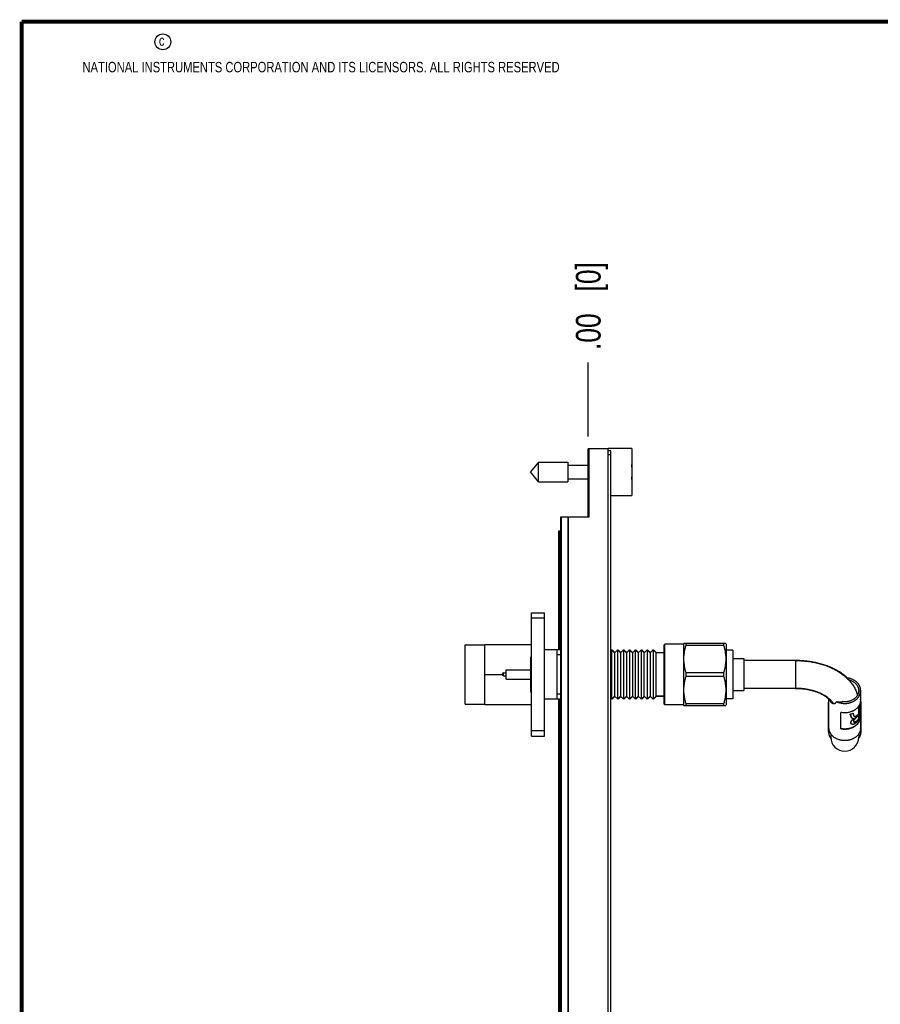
# Model space of a CAD drawing. Header units: inches. Extents: x 0.2 to 16.8, y 0.2 to 10.8.
# Tile 2 of 12: x 0.2 to 4.6, y 5.8 to 10.8. Entities that reach past the tile are written whole.
import ezdxf

# ---------------------------------------------------------------- set-up
doc = ezdxf.new("R2010")
doc.units = ezdxf.units.IN
doc.header["$LTSCALE"] = 0.935
doc.header["$MEASUREMENT"] = 0
doc.layers.get('0').update_dxf_attribs({"linetype": 'CONTINUOUS'})
doc.layers.add('DIMENSIONS', color=7, linetype='CONTINUOUS')
doc.styles.get("Standard").update_dxf_attribs({"font": 'txt', "width": 0.8})
doc.dimstyles.new('DIMSTYLE_1', dxfattribs={"dimtxt": 0.125, "dimasz": 0.18, "dimexe": 0.125, "dimexo": 0.0625, "dimgap": 0.09, "dimtad": 0, "dimtih": 1, "dimtoh": 1, "dimzin": 4, "dimdsep": 46, "dimtxsty": 'STANDARD', "dimblk": '_FILLED', "dimblk1": '_FILLED', "dimblk2": '_FILLED', "dimcen": 0.09, "dimadec": 0, "dimazin": 0, "dimtp": 0.01, "dimtm": 0.01, "dimtfac": 1, "dimtofl": 0, "dimtmove": 0, "dimatfit": 3, "dimldrblk": '_FILLED', "dimfxl": 1, "dimtolj": 1, "dimtzin": 4, "dimarcsym": 0})

# ---------------------------------------------------------------- blocks, each defined once
blk = doc.blocks.new('*D12')
at = {"layer": 'DIMENSIONS', "color": 2, "linetype": 'CONTINUOUS'}
blk.add_line((3.1233, 8.6552), (3.1233, 9.0307), dxfattribs=at)
at = {"layer": 'DIMENSIONS', "color": 2, "linetype": 'CONTINUOUS', "insert": (3.0608, 9.0932), "char_height": 0.125, "width": 0.725, "attachment_point": 1, "rotation": 90, "line_spacing_factor": 0.9}
blk.add_mtext('.00{\\Ftxt.shx;\\W1.000000;\\H0.125000; }[0]', dxfattribs=at)
blk = doc.blocks.new('_FILLED')
at = {"color": 0, "linetype": 'BYBLOCK'}
blk.add_solid([(0, 0), (-1, 0.174), (-1, -0.174)], dxfattribs=at)

msp = doc.modelspace()

# ---------------------------------------------------------------- linework, layer by layer
at = {"color": 7, "linetype": 'CONTINUOUS'}
for p, q in [((3.1233, 8.2467), (3.1233, 8.5927)), ((3.2233, 8.5927), (3.1233, 8.5927)), ((3.1283, 8.2467), (3.1283, 8.5927)), ((3.2233, 4.1508), (3.2233, 8.5932)), ((3.3433, 8.5932), (3.2233, 8.5932)), ((3.3433, 8.5932), (3.3433, 8.3562)), ((3.2383, 8.5827), (3.2233, 8.5827)), ((3.2383, 4.4608), (3.2383, 8.5827)), ((2.8715, 8.5239), (2.8302, 8.4747)), ((2.8715, 8.4255), (2.8715, 8.5239)), ((2.8715, 8.5239), (3.0196, 8.5239)), ((3.0196, 8.5239), (3.0196, 8.4255)), ((3.0196, 8.5097), (3.1233, 8.5097)), ((2.8715, 8.4255), (2.8302, 8.4747)), ((3.0196, 8.4397), (3.1233, 8.4397)), ((3.3433, 8.4885), (3.3454, 8.4885)), ((3.3454, 8.4609), (3.3433, 8.4609)), ((2.8715, 8.4255), (3.0196, 8.4255)), ((3.2383, 8.3562), (3.3433, 8.3562)), ((2.9833, 4.1567), (2.9833, 8.2467)), ((2.9833, 8.2467), (3.1283, 8.2467)), ((2.9743, 7.5726), (2.9743, 8.1767)), ((2.9743, 8.1767), (2.9833, 8.1767)), ((2.8357, 7.1352), (2.8357, 7.7602)), ((2.8357, 7.7602), (2.9007, 7.7602)), ((2.9007, 7.1352), (2.9007, 7.7602)), ((2.8357, 7.7341), (2.9007, 7.7341)), ((2.4983, 7.2976), (2.4983, 7.5976)), ((2.4983, 7.5976), (2.5983, 7.5976)), ((2.5983, 7.2961), (2.5983, 7.5992)), ((2.5983, 7.5992), (2.8357, 7.5992)), ((3.5077, 7.5981), (3.5117, 7.602)), ((3.5077, 7.2973), (3.5077, 7.5981)), ((3.5117, 7.2933), (3.5117, 7.602)), ((3.6062, 7.602), (3.5117, 7.602)), ((3.6062, 7.602), (3.608, 7.6051)), ((3.6062, 7.602), (3.6062, 7.2933)), ((3.8204, 7.6051), (3.608, 7.6051)), ((3.6194, 7.5967), (3.6194, 7.6051)), ((3.6194, 7.5967), (3.8091, 7.5967)), ((3.8091, 7.6051), (3.8091, 7.5967)), ((3.8227, 7.6012), (3.8204, 7.6051)), ((3.8227, 7.6012), (3.8227, 7.2941)), ((2.9632, 7.5727), (2.9007, 7.5727)), ((2.9632, 7.5727), (2.9632, 7.3227)), ((2.9833, 7.5726), (2.9632, 7.5726)), ((2.9833, 7.5477), (2.9632, 7.5477)), ((3.2407, 7.5717), (3.2383, 7.5693)), ((3.2417, 7.5724), (3.2417, 7.3229)), ((3.2427, 7.5717), (3.2567, 7.5577)), ((3.243, 7.5713), (3.2443, 7.5726)), ((3.2443, 7.57), (3.2443, 7.5726)), ((3.258, 7.5589), (3.2443, 7.5726)), ((3.2707, 7.5717), (3.2567, 7.5577)), ((3.2567, 7.5577), (3.2567, 7.3377)), ((3.2717, 7.5724), (3.2717, 7.3229)), ((3.2727, 7.5717), (3.2867, 7.5577)), ((3.273, 7.5713), (3.2743, 7.5726)), ((3.2743, 7.57), (3.2743, 7.5726)), ((3.288, 7.5589), (3.2743, 7.5726)), ((3.3007, 7.5717), (3.2867, 7.5577)), ((3.2867, 7.5577), (3.2867, 7.3377)), ((3.3017, 7.5724), (3.3017, 7.3229)), ((3.3027, 7.5717), (3.3167, 7.5577)), ((3.303, 7.5713), (3.3043, 7.5726)), ((3.3043, 7.57), (3.3043, 7.5726)), ((3.318, 7.5589), (3.3043, 7.5726)), ((3.3307, 7.5717), (3.3167, 7.5577)), ((3.3167, 7.5577), (3.3167, 7.3377)), ((3.3317, 7.5724), (3.3317, 7.3229)), ((3.3327, 7.5717), (3.3467, 7.5577)), ((3.333, 7.5713), (3.3343, 7.5726)), ((3.3343, 7.57), (3.3343, 7.5726)), ((3.348, 7.5589), (3.3343, 7.5726)), ((3.3607, 7.5717), (3.3467, 7.5577)), ((3.3467, 7.5577), (3.3467, 7.3377)), ((3.3617, 7.5724), (3.3617, 7.3229)), ((3.3627, 7.5717), (3.3767, 7.5577)), ((3.363, 7.5713), (3.3643, 7.5726)), ((3.3643, 7.57), (3.3643, 7.5726)), ((3.378, 7.5589), (3.3643, 7.5726)), ((3.3907, 7.5717), (3.3767, 7.5577)), ((3.3767, 7.5577), (3.3767, 7.3377)), ((3.3917, 7.5724), (3.3917, 7.3229)), ((3.3927, 7.5717), (3.4067, 7.5577)), ((3.393, 7.5713), (3.3943, 7.5726)), ((3.3943, 7.57), (3.3943, 7.5726)), ((3.408, 7.5589), (3.3943, 7.5726)), ((3.4207, 7.5717), (3.4067, 7.5577)), ((3.4067, 7.3377), (3.4067, 7.5577)), ((3.4217, 7.5724), (3.4217, 7.3229)), ((3.4227, 7.5717), (3.4367, 7.5577)), ((3.423, 7.5713), (3.4243, 7.5726)), ((3.4243, 7.57), (3.4243, 7.5726)), ((3.438, 7.5589), (3.4243, 7.5726)), ((3.4507, 7.5717), (3.4367, 7.5577)), ((3.4367, 7.5577), (3.4367, 7.3377)), ((3.4517, 7.5724), (3.4517, 7.3229)), ((3.4527, 7.5717), (3.4667, 7.5577)), ((3.453, 7.5713), (3.4543, 7.5726)), ((3.4543, 7.57), (3.4543, 7.5726)), ((3.4693, 7.5577), (3.4543, 7.5726)), ((3.4667, 7.3377), (3.4667, 7.5577)), ((3.5067, 7.5577), (3.4667, 7.5577)), ((3.5067, 7.5577), (3.5067, 7.3377)), ((3.5067, 7.5576), (3.5077, 7.5576)), ((3.857, 7.5717), (3.8227, 7.5717)), ((3.857, 7.5717), (3.857, 7.3236)), ((2.8312, 7.3577), (2.8312, 7.5377)), ((2.8357, 7.5377), (2.8312, 7.5377)), ((3.857, 7.5284), (3.9121, 7.5284)), ((3.9121, 7.5284), (3.9121, 7.367)), ((4.1739, 7.5182), (3.9121, 7.5182)), ((4.1739, 7.5182), (4.1739, 7.5182)), ((4.1852, 7.518), (4.185, 7.518)), ((2.5983, 7.4476), (2.6882, 7.4476)), ((2.6882, 7.4452), (2.6882, 7.4502)), ((2.6932, 7.4552), (2.7062, 7.4552)), ((2.7062, 7.4237), (2.7062, 7.4717)), ((2.7062, 7.4717), (2.8312, 7.4717)), ((3.6194, 7.4392), (3.6194, 7.4561)), ((3.8091, 7.4561), (3.6194, 7.4561)), ((3.8091, 7.4561), (3.8091, 7.4392)), ((2.6932, 7.4402), (2.7062, 7.4402)), ((2.7062, 7.4237), (2.8312, 7.4237)), ((3.6194, 7.4392), (3.8091, 7.4392)), ((2.8357, 7.3577), (2.8312, 7.3577)), ((2.9833, 7.3477), (2.9632, 7.3477)), ((3.857, 7.367), (3.9121, 7.367)), ((4.1739, 7.3772), (3.9121, 7.3772)), ((4.1739, 7.3772), (4.1739, 7.3772)), ((4.5044, 7.3181), (4.5044, 7.3658)), ((2.4983, 7.2976), (2.5983, 7.2976)), ((2.5983, 7.2961), (2.8357, 7.2961)), ((2.9632, 7.3227), (2.9007, 7.3227)), ((2.9833, 7.3226), (2.9007, 7.3226)), ((2.9743, 5.5985), (2.9743, 7.3226)), ((3.2407, 7.3237), (3.2383, 7.326)), ((3.2407, 7.3237), (3.2417, 7.3229)), ((3.2427, 7.3237), (3.2567, 7.3377)), ((3.243, 7.3239), (3.2443, 7.3226)), ((3.258, 7.3363), (3.2443, 7.3226)), ((3.2443, 7.3226), (3.2443, 7.3253)), ((3.2707, 7.3237), (3.2567, 7.3377)), ((3.2707, 7.3237), (3.2717, 7.3229)), ((3.2727, 7.3237), (3.2867, 7.3377)), ((3.273, 7.3239), (3.2743, 7.3226)), ((3.288, 7.3363), (3.2743, 7.3226)), ((3.2743, 7.3226), (3.2743, 7.3253)), ((3.3007, 7.3237), (3.2867, 7.3377)), ((3.3007, 7.3237), (3.3017, 7.3229)), ((3.3027, 7.3237), (3.3167, 7.3377)), ((3.303, 7.3239), (3.3043, 7.3226)), ((3.318, 7.3363), (3.3043, 7.3226)), ((3.3043, 7.3226), (3.3043, 7.3253)), ((3.3307, 7.3237), (3.3167, 7.3377)), ((3.3307, 7.3237), (3.3317, 7.3229)), ((3.3327, 7.3237), (3.3467, 7.3377)), ((3.333, 7.3239), (3.3343, 7.3226)), ((3.348, 7.3363), (3.3343, 7.3226)), ((3.3343, 7.3226), (3.3343, 7.3253)), ((3.3607, 7.3237), (3.3467, 7.3377)), ((3.3607, 7.3237), (3.3617, 7.3229)), ((3.3627, 7.3237), (3.3767, 7.3377)), ((3.363, 7.3239), (3.3643, 7.3226)), ((3.378, 7.3363), (3.3643, 7.3226)), ((3.3643, 7.3226), (3.3643, 7.3253)), ((3.3907, 7.3237), (3.3767, 7.3377)), ((3.3907, 7.3237), (3.3917, 7.3229)), ((3.3927, 7.3237), (3.4067, 7.3377)), ((3.393, 7.3239), (3.3943, 7.3226)), ((3.408, 7.3363), (3.3943, 7.3226)), ((3.3943, 7.3226), (3.3943, 7.3253)), ((3.4207, 7.3237), (3.4067, 7.3377)), ((3.4207, 7.3237), (3.4217, 7.3229)), ((3.4227, 7.3237), (3.4367, 7.3377)), ((3.423, 7.3239), (3.4243, 7.3226)), ((3.438, 7.3363), (3.4243, 7.3226)), ((3.4243, 7.3226), (3.4243, 7.3253)), ((3.4507, 7.3237), (3.4367, 7.3377)), ((3.4507, 7.3237), (3.4517, 7.3229)), ((3.4527, 7.3237), (3.4667, 7.3377)), ((3.453, 7.3239), (3.4543, 7.3226)), ((3.4693, 7.3376), (3.4543, 7.3226)), ((3.4543, 7.3226), (3.4543, 7.3253)), ((3.5067, 7.3377), (3.4667, 7.3377)), ((3.4693, 7.3376), (3.4693, 7.3377)), ((3.4693, 7.3376), (3.5077, 7.3376)), ((3.5077, 7.2973), (3.5117, 7.2933)), ((3.6062, 7.2933), (3.5117, 7.2933)), ((3.6062, 7.2933), (3.608, 7.2902)), ((3.6194, 7.2902), (3.6194, 7.2986)), ((3.8091, 7.2986), (3.6194, 7.2986)), ((3.8091, 7.2986), (3.8091, 7.2902)), ((3.8227, 7.2941), (3.8204, 7.2902)), ((3.857, 7.3236), (3.8227, 7.3236)), ((4.3414, 7.158), (4.3414, 7.3072)), ((4.3434, 7.1772), (4.3434, 7.321)), ((4.5039, 7.2356), (4.5039, 7.3111)), ((4.5064, 7.158), (4.5064, 7.3072)), ((3.608, 7.2902), (3.8204, 7.2902)), ((4.4042, 7.1725), (4.4042, 7.255)), ((4.4511, 7.2457), (4.4507, 7.246)), ((4.465, 7.2515), (4.4654, 7.2512)), ((4.4951, 7.2508), (4.4951, 7.2774)), ((4.4951, 7.2774), (4.4955, 7.2772)), ((4.4951, 7.2508), (4.4955, 7.2505)), ((4.4952, 7.2255), (4.4952, 7.2432)), ((4.4955, 7.2772), (4.4955, 7.2505)), ((4.4956, 7.2437), (4.4956, 7.2252)), ((4.5006, 7.2886), (4.501, 7.2882)), ((4.501, 7.2292), (4.501, 7.2882)), ((4.4952, 7.2255), (4.4956, 7.2252)), ((4.5044, 7.1772), (4.5044, 7.2356)), ((2.9007, 7.1612), (2.8357, 7.1612)), ((4.3534, 7.1459), (4.3534, 7.1293)), ((4.4944, 7.1458), (4.4944, 7.1293)), ((2.8357, 7.1352), (2.9007, 7.1352))]:
    msp.add_line(p, q, dxfattribs=at)
at = {"color": 9, "linetype": 'CONTINUOUS'}
for p, q in [((3.2233, 8.5627), (3.2383, 8.5627)), ((2.9868, 4.1567), (2.9868, 8.2467)), ((3.0188, 8.2467), (3.0188, 4.1567)), ((3.0233, 4.1567), (3.0233, 8.2467)), ((3.1283, 8.2622), (3.1233, 8.2622)), ((2.9781, 7.5726), (2.9781, 8.1767)), ((4.1739, 7.5182), (4.1739, 7.3772)), ((2.6932, 7.4402), (2.6932, 7.4552)), ((2.9781, 5.5985), (2.9781, 7.3226)), ((4.4829, 7.2105), (4.4825, 7.2107)), ((4.4857, 7.2385), (4.4853, 7.2388))]:
    msp.add_line(p, q, dxfattribs=at)
at = {"color": 7, "linetype": 'CONTINUOUS', "const_width": 0.02}
for points in [[(0.25, 10.7586), (0.25, 0.2586)], [(16.75, 10.7586), (0.25, 10.7586)]]:
    msp.add_lwpolyline(points, dxfattribs=at)
at = {"color": 2, "linetype": 'CONTINUOUS'}
msp.add_circle((0.9659, 10.6562), 0.0403, dxfattribs=at)
at = {"color": 7, "linetype": 'CONTINUOUS'}
for centre, radius, start, end in [((3.033, 8.4747), 0.3127, 2.5257, 7.0576), ((3.033, 8.4747), 0.3127, 352.9421, 357.4743), ((3.0537, 7.8356), 0.3235, 305.3204, 305.5378), ((3.4295, 7.8353), 0.3231, 234.462, 234.6797), ((3.0837, 7.8356), 0.3235, 305.3204, 305.5378), ((3.4595, 7.8353), 0.3231, 234.462, 234.6797), ((3.1137, 7.8356), 0.3235, 305.3204, 305.5378), ((3.4895, 7.8353), 0.3231, 234.462, 234.6797), ((3.1437, 7.8356), 0.3235, 305.3204, 305.5378), ((3.5195, 7.8353), 0.3231, 234.462, 234.6797), ((3.1737, 7.8356), 0.3235, 305.3204, 305.5378), ((3.5495, 7.8353), 0.3231, 234.462, 234.6797), ((3.2037, 7.8356), 0.3235, 305.3204, 305.5378), ((3.5795, 7.8353), 0.3231, 234.462, 234.6797), ((3.2337, 7.8356), 0.3235, 305.3204, 305.5378), ((3.6095, 7.8353), 0.3231, 234.462, 234.6797), ((3.2637, 7.8356), 0.3235, 305.3204, 305.5378), ((3.6395, 7.8353), 0.3231, 234.462, 234.6797), ((4.1739, 7.0078), 0.5104, 88.7489, 89.951), ((2.6932, 7.4502), 0.005, 90, 180), ((2.6932, 7.4452), 0.005, 180, 270), ((3.4437, 7.0401), 0.3476, 125.3227, 125.525), ((3.4737, 7.0401), 0.3476, 125.3227, 125.525), ((3.5037, 7.0401), 0.3476, 125.3227, 125.525), ((3.5337, 7.0401), 0.3476, 125.3227, 125.525), ((3.5637, 7.0401), 0.3476, 125.3227, 125.525), ((3.5937, 7.0401), 0.3476, 125.3227, 125.525), ((3.6237, 7.0401), 0.3476, 125.3227, 125.525), ((3.6537, 7.0401), 0.3476, 125.3227, 125.525), ((4.3978, 7.3072), 0.0564, 165.5737, 179.9697), ((4.369, 7.3178), 0.0174, 263.494, 267.6507), ((4.4499, 7.3072), 0.0564, 0.0356, 15.2344), ((4.426, 7.3323), 0.0897, 285.9406, 295.7869), ((4.4261, 7.3323), 0.0902, 286.0917, 295.8744), ((4.4517, 7.2356), 0.0527, 0.0045, 7.678), ((4.4619, 7.204), 0.00897, 229.1618, 232.3304), ((4.4674, 7.2351), 0.0117, 229.9249, 232.3072), ((4.471, 7.2109), 0.00426, 235.6356, 238.8327), ((4.4711, 7.2103), 0.00379, 230.1724, 232.324), ((4.4756, 7.2422), 0.00772, 228.042, 228.911), ((4.4756, 7.2423), 0.00781, 228.9138, 232.3233), ((4.3979, 7.158), 0.0565, 164.1771, 179.9601), ((4.4499, 7.158), 0.0565, 0.04, 15.8354), ((4.4239, 7.1292), 0.0705, 180, 360)]:
    msp.add_arc(centre, radius, start, end, dxfattribs=at)
for points, knots in [([(3.6194, 7.4561), (3.6185, 7.459), (3.6168, 7.4647), (3.6146, 7.4734), (3.6126, 7.4821), (3.611, 7.4909), (3.6096, 7.4998), (3.6087, 7.5086), (3.6081, 7.5175), (3.6079, 7.5264), (3.6081, 7.5353), (3.6087, 7.5442), (3.6096, 7.553), (3.611, 7.5619), (3.6126, 7.5707), (3.6146, 7.5794), (3.6168, 7.5881), (3.6185, 7.5938), (3.6194, 7.5967)], [0, 0, 0, 0, 0.06286, 0.125598, 0.188218, 0.250728, 0.31314, 0.375474, 0.437751, 0.5, 0.562249, 0.624526, 0.68686, 0.749272, 0.811782, 0.874402, 0.93714, 1, 1, 1, 1]), ([(3.8091, 7.5967), (3.8099, 7.5938), (3.8116, 7.5881), (3.8139, 7.5794), (3.8158, 7.5707), (3.8175, 7.5619), (3.8188, 7.553), (3.8197, 7.5442), (3.8203, 7.5353), (3.8205, 7.5264), (3.8203, 7.5175), (3.8197, 7.5086), (3.8188, 7.4998), (3.8175, 7.4909), (3.8158, 7.4821), (3.8139, 7.4734), (3.8116, 7.4647), (3.8099, 7.459), (3.8091, 7.4561)], [0, 0, 0, 0, 0.06286, 0.125598, 0.188218, 0.250728, 0.31314, 0.375474, 0.437751, 0.5, 0.562249, 0.624526, 0.68686, 0.749272, 0.811782, 0.874402, 0.93714, 1, 1, 1, 1]), ([(4.1739, 7.5182), (4.1784, 7.5182), (4.1873, 7.518), (4.2007, 7.5175), (4.214, 7.5166), (4.2272, 7.5153), (4.2404, 7.5137), (4.2534, 7.5117), (4.2664, 7.5094), (4.2791, 7.5067), (4.2917, 7.5036), (4.304, 7.5003), (4.3162, 7.4965), (4.3281, 7.4925), (4.3398, 7.488), (4.3511, 7.4833), (4.3622, 7.4782), (4.373, 7.4728), (4.3834, 7.4671), (4.3936, 7.461), (4.4033, 7.4546), (4.4127, 7.4479), (4.4217, 7.4409), (4.4302, 7.4335), (4.4384, 7.4258), (4.4461, 7.4178), (4.4533, 7.4095), (4.4601, 7.4009), (4.4663, 7.3919), (4.4719, 7.3827), (4.477, 7.3732), (4.4815, 7.3634), (4.4854, 7.3534), (4.4875, 7.3465), (4.4885, 7.3431)], [0, 0, 0, 0, 0.034822, 0.069608, 0.104324, 0.138936, 0.17341, 0.207715, 0.241819, 0.275694, 0.309314, 0.342655, 0.375695, 0.408418, 0.440807, 0.472853, 0.504547, 0.535886, 0.566871, 0.597506, 0.627801, 0.657768, 0.687424, 0.716788, 0.745883, 0.774735, 0.803371, 0.831818, 0.860104, 0.888256, 0.9163, 0.944259, 0.972153, 1, 1, 1, 1]), ([(4.2685, 7.5092), (4.2617, 7.5105), (4.248, 7.5128), (4.2273, 7.5155), (4.2063, 7.5173), (4.1923, 7.5179), (4.1852, 7.518)], [0, 0, 0, 0, 0.247197, 0.496673, 0.747822, 1, 1, 1, 1]), ([(4.4366, 7.43), (4.434, 7.4325), (4.4286, 7.4374), (4.4201, 7.4443), (4.4113, 7.451), (4.4021, 7.4573), (4.3925, 7.4633), (4.3826, 7.4691), (4.3724, 7.4745), (4.3619, 7.4796), (4.3511, 7.4844), (4.34, 7.4889), (4.3286, 7.4931), (4.317, 7.4969), (4.3052, 7.5005), (4.2931, 7.5037), (4.2809, 7.5066), (4.2726, 7.5084), (4.2685, 7.5092)], [0, 0, 0, 0, 0.05755, 0.115648, 0.174342, 0.233674, 0.293679, 0.354384, 0.415807, 0.477959, 0.540841, 0.604448, 0.668765, 0.733771, 0.799436, 0.865725, 0.932595, 1, 1, 1, 1]), ([(3.6194, 7.2986), (3.6185, 7.3015), (3.6168, 7.3072), (3.6146, 7.3159), (3.6126, 7.3247), (3.611, 7.3334), (3.6096, 7.3423), (3.6087, 7.3511), (3.6081, 7.36), (3.6079, 7.3689), (3.6081, 7.3778), (3.6087, 7.3867), (3.6096, 7.3956), (3.611, 7.4044), (3.6126, 7.4132), (3.6146, 7.4219), (3.6168, 7.4306), (3.6185, 7.4363), (3.6194, 7.4392)], [0, 0, 0, 0, 0.06286, 0.125598, 0.188218, 0.250728, 0.31314, 0.375474, 0.437751, 0.5, 0.562249, 0.624526, 0.68686, 0.749272, 0.811782, 0.874402, 0.93714, 1, 1, 1, 1]), ([(3.8091, 7.4392), (3.8099, 7.4363), (3.8116, 7.4306), (3.8139, 7.4219), (3.8158, 7.4132), (3.8175, 7.4044), (3.8188, 7.3956), (3.8197, 7.3867), (3.8203, 7.3778), (3.8205, 7.3689), (3.8203, 7.36), (3.8197, 7.3511), (3.8188, 7.3423), (3.8175, 7.3334), (3.8158, 7.3247), (3.8139, 7.3159), (3.8116, 7.3072), (3.8099, 7.3015), (3.8091, 7.2986)], [0, 0, 0, 0, 0.06286, 0.125598, 0.188218, 0.250728, 0.31314, 0.375474, 0.437751, 0.5, 0.562249, 0.624526, 0.68686, 0.749272, 0.811782, 0.874402, 0.93714, 1, 1, 1, 1]), ([(4.4795, 7.4128), (4.4779, 7.414), (4.4747, 7.4164), (4.4695, 7.4195), (4.464, 7.4223), (4.4583, 7.4247), (4.4523, 7.4267), (4.4462, 7.4284), (4.4399, 7.4296), (4.4356, 7.4302), (4.4335, 7.4304)], [0, 0, 0, 0, 0.11945, 0.240807, 0.363957, 0.488744, 0.614975, 0.742429, 0.870859, 1, 1, 1, 1]), ([(4.4434, 7.4206), (4.4452, 7.4201), (4.4488, 7.4192), (4.454, 7.4174), (4.4591, 7.4153), (4.4639, 7.4128), (4.4684, 7.4101), (4.4727, 7.407), (4.4766, 7.4037), (4.4802, 7.4002), (4.4835, 7.3964), (4.4859, 7.393), (4.4876, 7.3903), (4.4887, 7.3882), (4.4898, 7.3861), (4.4908, 7.3839), (4.4916, 7.3817), (4.4924, 7.3795), (4.493, 7.3772), (4.4935, 7.375), (4.4939, 7.3727), (4.4942, 7.3704), (4.4943, 7.3681), (4.4944, 7.3666), (4.4944, 7.3658)], [0, 0, 0, 0, 0.069219, 0.137773, 0.205538, 0.272412, 0.338309, 0.403166, 0.466943, 0.52963, 0.591244, 0.651829, 0.681767, 0.711479, 0.740979, 0.770282, 0.799407, 0.828371, 0.857196, 0.885902, 0.914512, 0.943049, 0.971537, 1, 1, 1, 1]), ([(4.5044, 7.3658), (4.5044, 7.3669), (4.5043, 7.3691), (4.504, 7.3724), (4.5035, 7.3757), (4.5028, 7.3789), (4.5019, 7.3821), (4.5008, 7.3852), (4.4994, 7.3884), (4.4979, 7.3914), (4.4962, 7.3944), (4.4944, 7.3973), (4.4923, 7.4001), (4.4901, 7.4029), (4.4877, 7.4055), (4.4851, 7.4081), (4.4824, 7.4105), (4.4805, 7.4121), (4.4795, 7.4128)], [0, 0, 0, 0, 0.059605, 0.119291, 0.179137, 0.23922, 0.299615, 0.36039, 0.42161, 0.483335, 0.545615, 0.608497, 0.672018, 0.736208, 0.80109, 0.866679, 0.932982, 1, 1, 1, 1]), ([(4.1739, 7.3772), (4.1791, 7.3772), (4.1869, 7.377), (4.1973, 7.3764), (4.2051, 7.3758), (4.2128, 7.375), (4.2204, 7.3741), (4.2279, 7.373), (4.2353, 7.3717), (4.2427, 7.3703), (4.2498, 7.3687), (4.2569, 7.367), (4.2638, 7.3651), (4.2705, 7.3631), (4.277, 7.3609), (4.2833, 7.3586), (4.2895, 7.3563), (4.2953, 7.3538), (4.301, 7.3512), (4.3064, 7.3485), (4.3115, 7.3457), (4.3163, 7.3429), (4.3209, 7.3401), (4.3251, 7.3372), (4.329, 7.3343), (4.3326, 7.3315), (4.3359, 7.3286), (4.3389, 7.3258), (4.3415, 7.3231), (4.3438, 7.3205), (4.3458, 7.318), (4.3476, 7.3157), (4.3486, 7.3141), (4.349, 7.3134)], [0, 0, 0, 0, 0.081277, 0.121784, 0.162128, 0.202255, 0.242112, 0.281644, 0.320796, 0.359513, 0.39774, 0.43542, 0.472498, 0.508917, 0.544619, 0.579548, 0.613644, 0.646848, 0.679102, 0.710346, 0.740519, 0.769562, 0.797416, 0.824022, 0.849324, 0.873271, 0.895813, 0.916909, 0.936526, 0.954643, 0.971251, 0.98636, 1, 1, 1, 1]), ([(4.367, 7.3006), (4.366, 7.302), (4.364, 7.3048), (4.3607, 7.3089), (4.3571, 7.3129), (4.3533, 7.3169), (4.3493, 7.3208), (4.345, 7.3246), (4.3404, 7.3282), (4.3357, 7.3318), (4.3307, 7.3353), (4.3255, 7.3387), (4.3201, 7.3419), (4.3145, 7.345), (4.3087, 7.348), (4.3027, 7.3509), (4.2966, 7.3537), (4.2903, 7.3563), (4.2838, 7.3587), (4.2772, 7.3611), (4.2704, 7.3632), (4.2635, 7.3653), (4.2564, 7.3671), (4.2493, 7.3689), (4.2421, 7.3704), (4.2323, 7.3723), (4.2198, 7.3743), (4.2046, 7.3759), (4.1893, 7.3769), (4.179, 7.3772), (4.1739, 7.3772)], [0, 0, 0, 0, 0.024031, 0.048542, 0.073552, 0.099079, 0.125134, 0.151726, 0.178862, 0.206542, 0.234767, 0.263533, 0.292834, 0.322661, 0.353003, 0.383846, 0.415176, 0.446974, 0.479223, 0.5119, 0.544985, 0.578454, 0.612281, 0.646441, 0.680907, 0.71565, 0.785851, 0.856809, 0.928276, 1, 1, 1, 1]), ([(4.3828, 7.3099), (4.3843, 7.3092), (4.3874, 7.3078), (4.3922, 7.306), (4.3972, 7.3044), (4.4022, 7.3031), (4.4074, 7.3021), (4.4126, 7.3014), (4.4179, 7.3009), (4.4232, 7.3008), (4.4285, 7.3009), (4.4337, 7.3012), (4.439, 7.3019), (4.4441, 7.3028), (4.4492, 7.304), (4.4542, 7.3055), (4.459, 7.3073), (4.4637, 7.3093), (4.4682, 7.3115), (4.4726, 7.314), (4.4767, 7.3167), (4.4806, 7.3196), (4.4842, 7.3227), (4.4876, 7.326), (4.4907, 7.3295), (4.4935, 7.3331), (4.496, 7.3369), (4.4982, 7.3408), (4.5001, 7.3448), (4.5017, 7.3489), (4.5029, 7.353), (4.5037, 7.3573), (4.5043, 7.3615), (4.5044, 7.3644), (4.5044, 7.3658)], [0, 0, 0, 0, 0.03235, 0.065022, 0.097981, 0.131187, 0.164594, 0.198158, 0.231829, 0.265557, 0.299293, 0.332985, 0.366583, 0.400038, 0.433304, 0.466335, 0.49909, 0.531532, 0.563628, 0.595348, 0.626672, 0.657581, 0.688067, 0.718126, 0.747764, 0.776993, 0.805832, 0.834309, 0.862461, 0.890328, 0.91796, 0.94541, 0.972736, 1, 1, 1, 1]), ([(4.4944, 7.3658), (4.4944, 7.3648), (4.4943, 7.3627), (4.494, 7.3596), (4.4935, 7.3565), (4.4927, 7.3535), (4.4918, 7.3505), (4.4907, 7.3475), (4.4893, 7.3446), (4.4878, 7.3417), (4.4861, 7.3389), (4.4842, 7.3362), (4.4821, 7.3336), (4.4798, 7.3311), (4.4774, 7.3287), (4.4748, 7.3264), (4.472, 7.3242), (4.4682, 7.3214), (4.463, 7.3183), (4.4564, 7.3152), (4.4494, 7.3126), (4.4421, 7.3107), (4.4345, 7.3094), (4.4269, 7.3088), (4.4192, 7.3089), (4.4141, 7.3094), (4.4115, 7.3098)], [0, 0, 0, 0, 0.027578, 0.055199, 0.082907, 0.110743, 0.138746, 0.166953, 0.195397, 0.224109, 0.253114, 0.282434, 0.312086, 0.342083, 0.372434, 0.403143, 0.434208, 0.465626, 0.529462, 0.59456, 0.660756, 0.727843, 0.795581, 0.863706, 0.931939, 1, 1, 1, 1]), ([(4.349, 7.3134), (4.3493, 7.3129), (4.3498, 7.312), (4.3507, 7.3108), (4.3517, 7.3096), (4.353, 7.308), (4.3548, 7.3063), (4.3567, 7.3048), (4.3583, 7.3037), (4.3599, 7.3028), (4.3615, 7.302), (4.3632, 7.3014), (4.3645, 7.301), (4.3657, 7.3007), (4.3666, 7.3006), (4.367, 7.3006)], [0, 0, 0, 0, 0.068925, 0.13702, 0.204288, 0.270728, 0.401067, 0.528018, 0.590218, 0.651531, 0.771383, 0.829947, 0.887572, 0.944256, 1, 1, 1, 1]), ([(4.3683, 7.3005), (4.3687, 7.3004), (4.3695, 7.3004), (4.3707, 7.3005), (4.3719, 7.3007), (4.373, 7.301), (4.3741, 7.3013), (4.3752, 7.3018), (4.3762, 7.3023), (4.3771, 7.3029), (4.3781, 7.3035), (4.3789, 7.3043), (4.3797, 7.3051), (4.3804, 7.3059), (4.3811, 7.3069), (4.3817, 7.3078), (4.3823, 7.3088), (4.3826, 7.3095), (4.3828, 7.3099)], [0, 0, 0, 0, 0.06616, 0.131287, 0.195447, 0.258735, 0.321263, 0.383157, 0.444563, 0.505633, 0.566526, 0.627399, 0.688407, 0.749692, 0.811386, 0.873604, 0.936449, 1, 1, 1, 1]), ([(4.3828, 7.3099), (4.3852, 7.3096), (4.39, 7.3091), (4.3972, 7.3088), (4.4044, 7.309), (4.4092, 7.3094), (4.4115, 7.3098)], [0, 0, 0, 0, 0.249652, 0.499919, 0.750235, 1, 1, 1, 1]), ([(4.5044, 7.3181), (4.5044, 7.3169), (4.5043, 7.3144), (4.5039, 7.3107), (4.5033, 7.307), (4.5024, 7.3034), (4.5012, 7.2998), (4.4998, 7.2963), (4.4981, 7.2929), (4.4962, 7.2895), (4.4941, 7.2862), (4.4918, 7.2831), (4.4892, 7.28), (4.4864, 7.2771), (4.4834, 7.2743), (4.4803, 7.2716), (4.4769, 7.2691), (4.4734, 7.2668), (4.4697, 7.2646), (4.4659, 7.2626), (4.4619, 7.2607), (4.4564, 7.2585), (4.4493, 7.2562), (4.4405, 7.2543), (4.4315, 7.2532), (4.4238, 7.253), (4.4178, 7.2532), (4.4117, 7.2537), (4.4072, 7.2544), (4.4042, 7.255)], [0, 0, 0, 0, 0.027488, 0.055023, 0.082651, 0.110416, 0.138362, 0.166526, 0.194944, 0.223648, 0.252663, 0.282012, 0.311711, 0.341773, 0.372203, 0.403005, 0.434175, 0.465705, 0.497585, 0.529797, 0.562323, 0.59514, 0.66152, 0.728717, 0.796459, 0.864452, 0.898458, 0.932412, 1, 1, 1, 1]), ([(4.4507, 7.246), (4.4508, 7.2458), (4.4511, 7.2454), (4.4515, 7.2448), (4.4518, 7.2442), (4.4522, 7.2434), (4.4527, 7.2423), (4.4531, 7.241), (4.4535, 7.2396), (4.4539, 7.2383), (4.4542, 7.2369), (4.4545, 7.2358), (4.4548, 7.2349), (4.455, 7.2342), (4.4552, 7.2336), (4.4555, 7.2327), (4.4559, 7.2316), (4.4564, 7.2306), (4.4568, 7.2298), (4.4572, 7.2292), (4.4576, 7.2286), (4.458, 7.2281), (4.4584, 7.2276), (4.459, 7.2269), (4.4595, 7.2264), (4.4599, 7.2261)], [0, 0, 0, 0, 0.03211, 0.063927, 0.095538, 0.127022, 0.189843, 0.252747, 0.315856, 0.379133, 0.442445, 0.505618, 0.537101, 0.56849, 0.599772, 0.63094, 0.692915, 0.754462, 0.785118, 0.815722, 0.846301, 0.876884, 0.907505, 0.938203, 1, 1, 1, 1]), ([(4.4606, 7.2255), (4.4602, 7.2258), (4.4597, 7.2263), (4.4591, 7.227), (4.4585, 7.2277), (4.4579, 7.2284), (4.4574, 7.2292), (4.4571, 7.2298), (4.4567, 7.2304), (4.4563, 7.2312), (4.456, 7.2321), (4.4557, 7.233), (4.4554, 7.2337), (4.4552, 7.2343), (4.455, 7.2353), (4.4547, 7.2364), (4.4543, 7.2378), (4.454, 7.2392), (4.4536, 7.2406), (4.4531, 7.2419), (4.4527, 7.243), (4.4522, 7.2439), (4.4519, 7.2445), (4.4515, 7.2451), (4.4512, 7.2455), (4.4511, 7.2457)], [0, 0, 0, 0, 0.062029, 0.092785, 0.123435, 0.184576, 0.215157, 0.245778, 0.276467, 0.307247, 0.369127, 0.400254, 0.431502, 0.462864, 0.494329, 0.557493, 0.620828, 0.684147, 0.747302, 0.810235, 0.873056, 0.904528, 0.93612, 0.967914, 1, 1, 1, 1]), ([(4.4654, 7.2512), (4.4655, 7.2511), (4.4657, 7.2508), (4.466, 7.2502), (4.4663, 7.2495), (4.4666, 7.2485), (4.4668, 7.2475), (4.467, 7.2465), (4.4672, 7.2455), (4.4673, 7.2445), (4.4674, 7.2434), (4.4676, 7.2424), (4.4678, 7.2414), (4.468, 7.2406), (4.4682, 7.24), (4.4684, 7.2394), (4.4687, 7.2388), (4.469, 7.2383), (4.4692, 7.2379), (4.4695, 7.2375), (4.4699, 7.237), (4.4702, 7.2367), (4.4704, 7.2365)], [0, 0, 0, 0, 0.030178, 0.060487, 0.121782, 0.184304, 0.248111, 0.313015, 0.378676, 0.444679, 0.510575, 0.575928, 0.640334, 0.703479, 0.734513, 0.765173, 0.825369, 0.854972, 0.88429, 0.913386, 0.942328, 1, 1, 1, 1]), ([(4.4956, 7.2437), (4.4948, 7.2424), (4.4934, 7.2404), (4.4914, 7.2379), (4.4894, 7.2354), (4.4866, 7.2324), (4.4842, 7.2301), (4.4829, 7.229)], [0, 0, 0, 0, 0.244585, 0.368199, 0.492714, 0.744473, 1, 1, 1, 1]), ([(4.4951, 7.2508), (4.4944, 7.2497), (4.493, 7.2476), (4.4906, 7.2445), (4.4881, 7.2416), (4.4862, 7.2397), (4.4853, 7.2388)], [0, 0, 0, 0, 0.245677, 0.494159, 0.745572, 1, 1, 1, 1]), ([(4.4857, 7.2385), (4.4866, 7.2394), (4.4884, 7.2413), (4.491, 7.2442), (4.4934, 7.2473), (4.4948, 7.2494), (4.4955, 7.2505)], [0, 0, 0, 0, 0.254401, 0.505806, 0.754298, 1, 1, 1, 1]), ([(4.5006, 7.2886), (4.5002, 7.2876), (4.4995, 7.2857), (4.4982, 7.2829), (4.4967, 7.2801), (4.4957, 7.2783), (4.4951, 7.2774)], [0, 0, 0, 0, 0.247129, 0.49605, 0.746952, 1, 1, 1, 1]), ([(4.4955, 7.2772), (4.496, 7.278), (4.4971, 7.2798), (4.4986, 7.2826), (4.4999, 7.2854), (4.5007, 7.2873), (4.501, 7.2882)], [0, 0, 0, 0, 0.253038, 0.503939, 0.752865, 1, 1, 1, 1]), ([(4.5039, 7.2356), (4.5039, 7.2343), (4.5038, 7.2319), (4.5034, 7.2282), (4.5028, 7.2246), (4.5019, 7.221), (4.5007, 7.2174), (4.4993, 7.2139), (4.4977, 7.2105), (4.4958, 7.2072), (4.4937, 7.2039), (4.4913, 7.2007), (4.4888, 7.1977), (4.486, 7.1948), (4.483, 7.192), (4.4799, 7.1894), (4.4765, 7.1869), (4.473, 7.1845), (4.4694, 7.1824), (4.4655, 7.1804), (4.4616, 7.1785), (4.4561, 7.1763), (4.4491, 7.1741), (4.4403, 7.1722), (4.4313, 7.1711), (4.4237, 7.1709), (4.4177, 7.1711), (4.4132, 7.1715), (4.4087, 7.1721), (4.4057, 7.1726), (4.4042, 7.1729)], [0, 0, 0, 0, 0.027485, 0.055018, 0.082644, 0.110408, 0.138351, 0.166514, 0.194932, 0.223635, 0.25265, 0.281999, 0.311699, 0.341762, 0.372194, 0.402997, 0.434169, 0.465701, 0.497583, 0.529798, 0.562327, 0.595146, 0.661528, 0.728726, 0.796467, 0.864455, 0.898457, 0.932406, 0.966266, 1, 1, 1, 1]), ([(4.4042, 7.1725), (4.4072, 7.1719), (4.4117, 7.1712), (4.4178, 7.1707), (4.4238, 7.1705), (4.4315, 7.1707), (4.4405, 7.1718), (4.4493, 7.1737), (4.4564, 7.176), (4.4619, 7.1782), (4.4659, 7.18), (4.4697, 7.1821), (4.4734, 7.1842), (4.4769, 7.1866), (4.4803, 7.1891), (4.4834, 7.1918), (4.4864, 7.1946), (4.4892, 7.1975), (4.4918, 7.2006), (4.4941, 7.2037), (4.4962, 7.207), (4.4981, 7.2104), (4.4998, 7.2138), (4.5012, 7.2173), (4.5024, 7.2209), (4.5033, 7.2245), (4.5039, 7.2282), (4.5043, 7.2319), (4.5044, 7.2343), (4.5044, 7.2356)], [0, 0, 0, 0, 0.067588, 0.101542, 0.135548, 0.203541, 0.271283, 0.33848, 0.40486, 0.437677, 0.470203, 0.502415, 0.534295, 0.565825, 0.596995, 0.627797, 0.658227, 0.688289, 0.717988, 0.747337, 0.776352, 0.805056, 0.833474, 0.861638, 0.889584, 0.917349, 0.944977, 0.972512, 1, 1, 1, 1]), ([(4.4698, 7.2239), (4.4691, 7.2233), (4.4681, 7.2224), (4.4667, 7.2213), (4.4656, 7.2204), (4.4646, 7.2195), (4.4636, 7.2186), (4.4626, 7.2177), (4.4616, 7.2168), (4.4607, 7.2159), (4.4598, 7.215), (4.459, 7.2141), (4.4582, 7.2132), (4.4574, 7.2122), (4.4567, 7.2113), (4.4561, 7.2104), (4.4555, 7.2095), (4.455, 7.2086), (4.4545, 7.2077), (4.4542, 7.2068), (4.4539, 7.2059), (4.4536, 7.205), (4.4535, 7.2042), (4.4534, 7.2035), (4.4534, 7.2029), (4.4534, 7.2024), (4.4535, 7.2017), (4.4536, 7.201), (4.4539, 7.2003), (4.4542, 7.1996), (4.4546, 7.1989), (4.455, 7.1983), (4.4555, 7.1978), (4.4559, 7.1974), (4.4561, 7.1973)], [0, 0, 0, 0, 0.080698, 0.121082, 0.16138, 0.201502, 0.241356, 0.28084, 0.319848, 0.358265, 0.395971, 0.432871, 0.468895, 0.503984, 0.53809, 0.571168, 0.603186, 0.634119, 0.663951, 0.692679, 0.720313, 0.746884, 0.772441, 0.797061, 0.809056, 0.820857, 0.843954, 0.866535, 0.888777, 0.910844, 0.932881, 0.955015, 0.977357, 1, 1, 1, 1]), ([(4.4568, 7.1966), (4.4566, 7.1968), (4.4562, 7.1971), (4.4557, 7.1977), (4.4552, 7.1983), (4.4547, 7.199), (4.4544, 7.1997), (4.4541, 7.2004), (4.4539, 7.2012), (4.4538, 7.2019), (4.4538, 7.2024), (4.4538, 7.203), (4.4538, 7.2037), (4.454, 7.2046), (4.4542, 7.2055), (4.4545, 7.2064), (4.4549, 7.2074), (4.4554, 7.2083), (4.456, 7.2093), (4.4566, 7.2102), (4.4572, 7.2112), (4.458, 7.2122), (4.4591, 7.2135), (4.4602, 7.2148), (4.4615, 7.216), (4.4624, 7.217), (4.4635, 7.2179), (4.4645, 7.2189), (4.4656, 7.2198), (4.4667, 7.2207), (4.4678, 7.2216), (4.4692, 7.2228), (4.4704, 7.2237), (4.4711, 7.2243)], [0, 0, 0, 0, 0.022778, 0.045195, 0.067344, 0.089336, 0.111303, 0.133395, 0.155783, 0.178658, 0.190342, 0.20222, 0.226619, 0.251982, 0.278397, 0.30592, 0.334586, 0.364404, 0.395372, 0.427471, 0.460673, 0.494937, 0.530218, 0.603579, 0.641515, 0.680141, 0.719325, 0.758946, 0.798891, 0.839055, 0.87934, 0.919651, 1, 1, 1, 1]), ([(4.4826, 7.2033), (4.4821, 7.2029), (4.481, 7.202), (4.4794, 7.2007), (4.4777, 7.1996), (4.476, 7.1984), (4.4742, 7.1974), (4.4725, 7.1965), (4.4707, 7.1958), (4.4691, 7.1953), (4.4679, 7.1949), (4.467, 7.1947), (4.4662, 7.1946), (4.4653, 7.1945), (4.4645, 7.1944), (4.4636, 7.1944), (4.4628, 7.1944), (4.4618, 7.1946), (4.4606, 7.1948), (4.4592, 7.1953), (4.4579, 7.1959), (4.4572, 7.1964), (4.4568, 7.1966)], [0, 0, 0, 0, 0.072317, 0.14455, 0.216479, 0.287886, 0.358524, 0.428107, 0.496302, 0.562718, 0.595131, 0.626936, 0.658075, 0.688494, 0.718146, 0.747002, 0.77509, 0.802451, 0.855138, 0.905413, 0.953593, 1, 1, 1, 1]), ([(4.4711, 7.2243), (4.4706, 7.2241), (4.4698, 7.2238), (4.4687, 7.2236), (4.4679, 7.2235), (4.4672, 7.2234), (4.4664, 7.2234), (4.4657, 7.2234), (4.4651, 7.2235), (4.4644, 7.2237), (4.4638, 7.2238), (4.4632, 7.224), (4.4625, 7.2244), (4.4616, 7.2248), (4.4609, 7.2253), (4.4606, 7.2255)], [0, 0, 0, 0, 0.155424, 0.228863, 0.299484, 0.367422, 0.432868, 0.496048, 0.557205, 0.616584, 0.674423, 0.730943, 0.786346, 0.894455, 1, 1, 1, 1]), ([(4.4829, 7.229), (4.4824, 7.2286), (4.4814, 7.2278), (4.4799, 7.2265), (4.4784, 7.2253), (4.477, 7.2242), (4.476, 7.2233), (4.4752, 7.2226), (4.4744, 7.2218), (4.4737, 7.2211), (4.4729, 7.2203), (4.4723, 7.2195), (4.4716, 7.2187), (4.471, 7.2179), (4.4704, 7.2171), (4.4699, 7.2163), (4.4694, 7.2155), (4.4689, 7.2148), (4.4685, 7.214), (4.4682, 7.2132), (4.4679, 7.2125), (4.4677, 7.2117), (4.4675, 7.211), (4.4675, 7.2105), (4.4675, 7.21), (4.4675, 7.2096), (4.4675, 7.2093), (4.4676, 7.2089), (4.4677, 7.2086), (4.4679, 7.2084), (4.468, 7.2082), (4.4681, 7.2079), (4.4684, 7.2077), (4.4685, 7.2075), (4.4687, 7.2074)], [0, 0, 0, 0, 0.068665, 0.138269, 0.209391, 0.282367, 0.31955, 0.357126, 0.394974, 0.432916, 0.470719, 0.508128, 0.544947, 0.581026, 0.616247, 0.650517, 0.683749, 0.715864, 0.746785, 0.776431, 0.80472, 0.831572, 0.856918, 0.880715, 0.89204, 0.902987, 0.923823, 0.933807, 0.943562, 0.953138, 0.962587, 0.971957, 0.981292, 1, 1, 1, 1]), ([(4.4825, 7.2107), (4.4819, 7.2102), (4.481, 7.2095), (4.4798, 7.2087), (4.4785, 7.208), (4.4773, 7.2075), (4.476, 7.207), (4.4751, 7.2068), (4.4742, 7.2066), (4.4733, 7.2065), (4.4725, 7.2065), (4.4717, 7.2065), (4.4709, 7.2066), (4.4701, 7.2067), (4.4695, 7.207), (4.469, 7.2072), (4.4688, 7.2073)], [0, 0, 0, 0, 0.157555, 0.232236, 0.304348, 0.441349, 0.506525, 0.569572, 0.63054, 0.689453, 0.746314, 0.801113, 0.853839, 0.904501, 0.953162, 1, 1, 1, 1]), ([(4.4688, 7.2073), (4.469, 7.2071), (4.4693, 7.2069), (4.4697, 7.2067), (4.4702, 7.2065), (4.4708, 7.2064), (4.4716, 7.2062), (4.4724, 7.2062), (4.4733, 7.2062), (4.4742, 7.2063), (4.4751, 7.2064), (4.4761, 7.2067), (4.4771, 7.207), (4.478, 7.2074), (4.479, 7.2078), (4.48, 7.2084), (4.4813, 7.2092), (4.4823, 7.2099), (4.4829, 7.2105)], [0, 0, 0, 0, 0.046277, 0.07004, 0.094275, 0.144259, 0.196401, 0.250739, 0.307268, 0.365977, 0.42686, 0.489937, 0.555251, 0.622876, 0.692916, 0.765503, 0.840791, 1, 1, 1, 1]), ([(4.4853, 7.2388), (4.485, 7.2385), (4.4843, 7.2379), (4.4833, 7.2371), (4.4822, 7.2364), (4.4812, 7.2358), (4.4802, 7.2354), (4.4792, 7.235), (4.4782, 7.2348), (4.4773, 7.2346), (4.4763, 7.2346), (4.4754, 7.2346), (4.4746, 7.2347), (4.4738, 7.2348), (4.473, 7.2351), (4.4722, 7.2353), (4.4715, 7.2357), (4.4711, 7.236), (4.4709, 7.2361)], [0, 0, 0, 0, 0.086597, 0.168981, 0.247049, 0.320905, 0.390811, 0.457118, 0.520218, 0.580508, 0.638361, 0.694123, 0.748102, 0.800574, 0.851784, 0.901954, 0.951293, 1, 1, 1, 1]), ([(4.4709, 7.2361), (4.4711, 7.2359), (4.4715, 7.2356), (4.4722, 7.2352), (4.473, 7.2349), (4.4738, 7.2346), (4.4746, 7.2345), (4.4755, 7.2343), (4.4764, 7.2343), (4.4773, 7.2343), (4.4783, 7.2345), (4.4793, 7.2347), (4.4803, 7.235), (4.4814, 7.2355), (4.4825, 7.236), (4.4835, 7.2367), (4.4846, 7.2376), (4.4853, 7.2382), (4.4857, 7.2385)], [0, 0, 0, 0, 0.04881, 0.098156, 0.14826, 0.199344, 0.251643, 0.305412, 0.360939, 0.418546, 0.478597, 0.54149, 0.607654, 0.677517, 0.751473, 0.829823, 0.912698, 1, 1, 1, 1]), ([(4.4952, 7.2255), (4.4948, 7.2248), (4.4939, 7.2235), (4.4926, 7.2215), (4.4911, 7.2196), (4.489, 7.2171), (4.4862, 7.2141), (4.4838, 7.2118), (4.4825, 7.2107)], [0, 0, 0, 0, 0.121866, 0.244587, 0.368187, 0.492693, 0.74445, 1, 1, 1, 1]), ([(4.501, 7.2292), (4.5006, 7.228), (4.4996, 7.2256), (4.4979, 7.2221), (4.4959, 7.2187), (4.4937, 7.2154), (4.4913, 7.2122), (4.4886, 7.2091), (4.4857, 7.2061), (4.4837, 7.2043), (4.4826, 7.2033)], [0, 0, 0, 0, 0.120314, 0.24175, 0.364445, 0.48851, 0.61404, 0.741104, 0.869748, 1, 1, 1, 1]), ([(4.4829, 7.2105), (4.4842, 7.2116), (4.4866, 7.2138), (4.4894, 7.2168), (4.4914, 7.2193), (4.4934, 7.2218), (4.4948, 7.2238), (4.4956, 7.2252)], [0, 0, 0, 0, 0.255527, 0.507286, 0.631801, 0.755415, 1, 1, 1, 1]), ([(4.3414, 7.158), (4.3414, 7.1564), (4.3415, 7.1533), (4.3421, 7.1486), (4.3431, 7.144), (4.3445, 7.1394), (4.3462, 7.1349), (4.3483, 7.1306), (4.3508, 7.1263), (4.3527, 7.1236), (4.3537, 7.1223)], [0, 0, 0, 0, 0.122301, 0.244879, 0.368005, 0.491934, 0.616902, 0.743121, 0.870771, 1, 1, 1, 1]), ([(4.3683, 7.1302), (4.3673, 7.131), (4.3654, 7.1325), (4.3627, 7.135), (4.3601, 7.1375), (4.3577, 7.1402), (4.3555, 7.1429), (4.3534, 7.1457), (4.3515, 7.1487), (4.3498, 7.1516), (4.3483, 7.1547), (4.347, 7.1578), (4.3459, 7.161), (4.345, 7.1642), (4.3443, 7.1674), (4.3438, 7.1707), (4.3435, 7.1739), (4.3434, 7.1761), (4.3434, 7.1772)], [0, 0, 0, 0, 0.067018, 0.133321, 0.19891, 0.263792, 0.327982, 0.391503, 0.454385, 0.516665, 0.57839, 0.63961, 0.700385, 0.76078, 0.820863, 0.880709, 0.940395, 1, 1, 1, 1]), ([(4.5044, 7.1772), (4.5044, 7.1764), (4.5044, 7.1749), (4.5042, 7.1725), (4.5039, 7.1701), (4.5036, 7.1678), (4.5031, 7.1654), (4.5025, 7.1631), (4.5018, 7.1608), (4.501, 7.1585), (4.5001, 7.1563), (4.4988, 7.1533), (4.4969, 7.1496), (4.4942, 7.1454), (4.4911, 7.1413), (4.4877, 7.1375), (4.4839, 7.1338), (4.4799, 7.1304), (4.4755, 7.1272), (4.4708, 7.1243), (4.466, 7.1217), (4.4608, 7.1194), (4.4555, 7.1174), (4.45, 7.1157), (4.4444, 7.1143), (4.4387, 7.1132), (4.431, 7.1123), (4.4212, 7.112), (4.4114, 7.1128), (4.4038, 7.1142), (4.3982, 7.1155), (4.3927, 7.1172), (4.3873, 7.1192), (4.3822, 7.1215), (4.3773, 7.1241), (4.3726, 7.127), (4.3697, 7.1291), (4.3683, 7.1302)], [0, 0, 0, 0, 0.013621, 0.027251, 0.0409, 0.054578, 0.068294, 0.082056, 0.095874, 0.109755, 0.123708, 0.137739, 0.166056, 0.194761, 0.22389, 0.253469, 0.283515, 0.314033, 0.345019, 0.376458, 0.408327, 0.440596, 0.473227, 0.506174, 0.539389, 0.572817, 0.6064, 0.673761, 0.741007, 0.774449, 0.807682, 0.840652, 0.873308, 0.905606, 0.937507, 0.968979, 1, 1, 1, 1]), ([(4.4941, 7.1223), (4.4951, 7.1236), (4.4969, 7.1263), (4.4994, 7.1306), (4.5015, 7.1349), (4.5033, 7.1394), (4.5047, 7.144), (4.5057, 7.1486), (4.5063, 7.1533), (4.5064, 7.1564), (4.5064, 7.158)], [0, 0, 0, 0, 0.129231, 0.256882, 0.383101, 0.50807, 0.631999, 0.755123, 0.8777, 1, 1, 1, 1])]:
    msp.add_open_spline(points, degree=3, knots=knots, dxfattribs=at)
msp.add_open_spline([(4.4688, 7.2073), (4.4688, 7.2073), (4.4688, 7.2073), (4.4688, 7.2073)], degree=3, dxfattribs=at)

# ---------------------------------------------------------------- texts
at = {"color": 2, "linetype": 'CONTINUOUS', "char_height": 0.053, "attachment_point": 1, "line_spacing_factor": 0.9}
for s, insert, width in [('c', (0.946, 10.6893), 0.0424), ('NATIONAL INSTRUMENTS CORPORATION AND ITS LICENSORS. ALL RIGHTS RESERVED', (0.5583, 10.5546), 3.0104)]:
    msp.add_mtext(s, dxfattribs=dict(at, insert=insert, width=width))

# ---------------------------------------------------------------- dimensions: what is measured, and where the dimension line sits
at = {"layer": 'DIMENSIONS', "color": 2, "linetype": 'CONTINUOUS'}
dim = msp.add_ordinate_dim(feature_location=(3.123294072, 8.6551936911), offset=(0, 0.3755), dtype=1, origin=(3.123294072, 8.5926936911), dimstyle='DIMSTYLE_1', override={"dimtad": 1, "dimtih": 0, "dimtoh": 0}, dxfattribs=at)
dim.commit()
dim.dimension.update_dxf_attribs({"geometry": '*D12', "text_midpoint": (3.123294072, 9.4556936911)})

doc.saveas('drawing.dxf')
